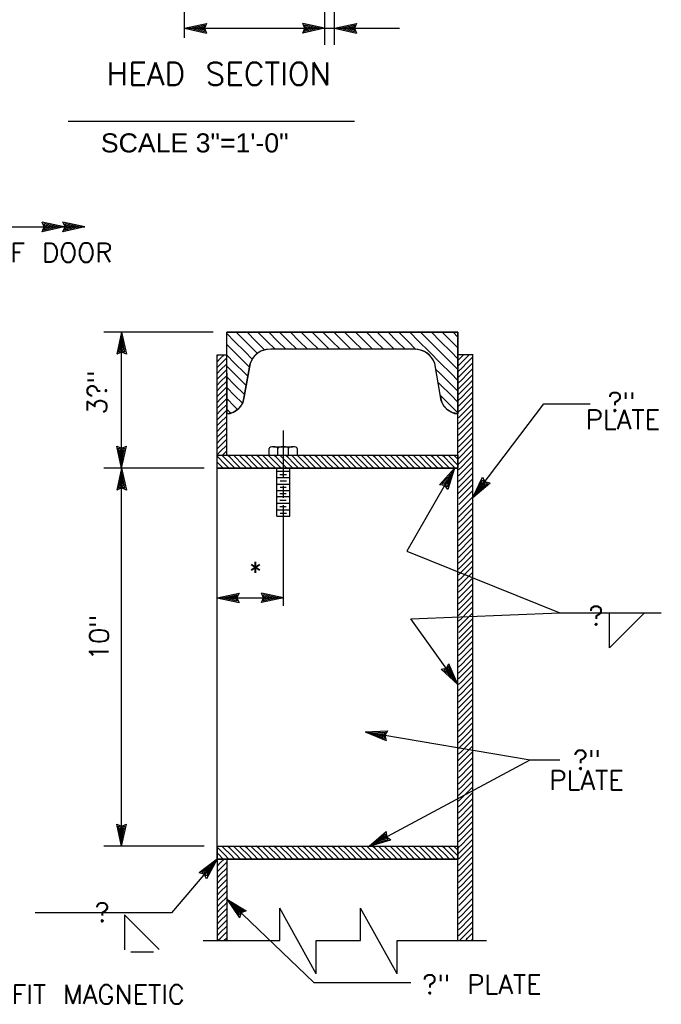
# Model space of a CAD drawing. Extents: x -27.8 to 14.2, y -21.6 to 8.4.
# Tile 22 of 30: x 6.1 to 10.3, y -11 to -4.5. Entities that reach past the tile are written whole.
import ezdxf
from ezdxf.enums import TextEntityAlignment as Align

# ---------------------------------------------------------------- set-up
doc = ezdxf.new("R2010")
doc.units = 0
doc.header["$MEASUREMENT"] = 0
doc.layers.add('01', color=7, linetype='CONTINUOUS')
doc.styles.add('ARIAL', font='Arial')
doc.styles.add('TXT_SHX', font='txt.shx')

msp = doc.modelspace()

# ---------------------------------------------------------------- linework, layer by layer
at = {"layer": '01', "color": 7, "linetype": 'CONTINUOUS'}
for p, q in [((7.1762, -4.6336), (7.1762, -1.4116)), ((8.1572, -2.8246), (8.1572, -4.6806)), ((8.0942, -4.2616), (8.0942, -4.6806)), ((7.1762, -4.5716), (7.3202, -4.5406)), ((7.1762, -4.5716), (8.0942, -4.5716)), ((7.1762, -4.5716), (7.3202, -4.6026)), ((7.2132, -4.5716), (7.3072, -4.5516)), ((7.2132, -4.5716), (7.3072, -4.5916)), ((7.2492, -4.5716), (7.2942, -4.5616)), ((7.2492, -4.5716), (7.2942, -4.5806)), ((7.2942, -4.5616), (7.2902, -4.5716)), ((7.2902, -4.5716), (7.2942, -4.5806)), ((7.3072, -4.5516), (7.2982, -4.5716)), ((7.2982, -4.5716), (7.3072, -4.5916)), ((7.3202, -4.5406), (7.3062, -4.5716)), ((7.3062, -4.5716), (7.3202, -4.6026)), ((8.0942, -4.5716), (7.9502, -4.5406)), ((7.9642, -4.5716), (7.9502, -4.5406)), ((8.0942, -4.5716), (7.9502, -4.6026)), ((7.9502, -4.6026), (7.9642, -4.5716)), ((8.0572, -4.5716), (7.9632, -4.5516)), ((7.9722, -4.5716), (7.9632, -4.5516)), ((8.0572, -4.5716), (7.9632, -4.5916)), ((7.9632, -4.5916), (7.9722, -4.5716)), ((8.0212, -4.5716), (7.9762, -4.5626)), ((7.9802, -4.5716), (7.9762, -4.5626)), ((8.0212, -4.5716), (7.9762, -4.5816)), ((7.9762, -4.5816), (7.9802, -4.5716)), ((8.0942, -4.5716), (8.1592, -4.5716)), ((8.1592, -4.5716), (8.3032, -4.5406)), ((8.1592, -4.5716), (8.5842, -4.5716)), ((8.1592, -4.5716), (8.3032, -4.6026)), ((8.1962, -4.5716), (8.2902, -4.5516)), ((8.1962, -4.5716), (8.2902, -4.5916)), ((8.2322, -4.5716), (8.2772, -4.5616)), ((8.2322, -4.5716), (8.2772, -4.5806)), ((8.2772, -4.5616), (8.2732, -4.5716)), ((8.2732, -4.5716), (8.2772, -4.5806)), ((8.2902, -4.5516), (8.2812, -4.5716)), ((8.2812, -4.5716), (8.2902, -4.5916)), ((8.3032, -4.5406), (8.2892, -4.5716)), ((8.2892, -4.5716), (8.3032, -4.6026)), ((6.4142, -5.1786), (8.2902, -5.1786)), ((6.3872, -5.8726), (6.2432, -5.8416)), ((6.2572, -5.8726), (6.2432, -5.8416)), ((6.3502, -5.8726), (6.2562, -5.8526)), ((6.2652, -5.8726), (6.2562, -5.8526)), ((6.3142, -5.8726), (6.2692, -5.8636)), ((6.2732, -5.8726), (6.2692, -5.8636)), ((6.5242, -5.8726), (6.3802, -5.8416)), ((6.3942, -5.8726), (6.3802, -5.8416)), ((6.4872, -5.8726), (6.3932, -5.8526)), ((6.4022, -5.8726), (6.3932, -5.8526)), ((6.4512, -5.8726), (6.4062, -5.8636)), ((6.4102, -5.8726), (6.4062, -5.8636)), ((5.1712, -5.8726), (6.3872, -5.8726)), ((6.3872, -5.8726), (6.2432, -5.9036)), ((6.2432, -5.9036), (6.2572, -5.8726)), ((6.3502, -5.8726), (6.2562, -5.8926)), ((6.2562, -5.8926), (6.2652, -5.8726)), ((6.3142, -5.8726), (6.2692, -5.8826)), ((6.2692, -5.8826), (6.2732, -5.8726)), ((6.5242, -5.8726), (6.3802, -5.9036)), ((6.3802, -5.9036), (6.3942, -5.8726)), ((6.3872, -5.8726), (6.5242, -5.8726)), ((6.4872, -5.8726), (6.3932, -5.8926)), ((6.3932, -5.8926), (6.4022, -5.8726)), ((6.4512, -5.8726), (6.4062, -5.8826)), ((6.4062, -5.8826), (6.4102, -5.8726)), ((7.3632, -6.5616), (6.6472, -6.5616)), ((6.7642, -6.5616), (6.7332, -6.7056)), ((6.7642, -7.4516), (6.7642, -6.5616)), ((6.7642, -6.5616), (6.7952, -6.7056)), ((8.9672, -6.5616), (7.4542, -6.5616)), ((7.4542, -7.3646), (7.4542, -6.5616)), ((7.5022, -6.6196), (7.4552, -6.5726)), ((7.5732, -6.6196), (7.5152, -6.5616)), ((7.6442, -6.6196), (7.5862, -6.5616)), ((7.7152, -6.6196), (7.6572, -6.5616)), ((7.7862, -6.6196), (7.7282, -6.5616)), ((7.8572, -6.6196), (7.7992, -6.5616)), ((7.9282, -6.6196), (7.8702, -6.5616)), ((7.9992, -6.6196), (7.9412, -6.5616)), ((8.0702, -6.6196), (8.0122, -6.5616)), ((8.1412, -6.6196), (8.0832, -6.5616)), ((8.2122, -6.6196), (8.1542, -6.5616)), ((8.2832, -6.6196), (8.2252, -6.5616)), ((8.3542, -6.6196), (8.2962, -6.5616)), ((8.4252, -6.6196), (8.3672, -6.5616)), ((8.4962, -6.6196), (8.4382, -6.5616)), ((8.5672, -6.6196), (8.5092, -6.5616)), ((8.6382, -6.6196), (8.5802, -6.5616)), ((8.7092, -6.6196), (8.6512, -6.5616)), ((8.7802, -6.6196), (8.7222, -6.5616)), ((8.8512, -6.6196), (8.7932, -6.5616)), ((8.9222, -6.6196), (8.8642, -6.5616)), ((8.9672, -6.5936), (8.9352, -6.5616)), ((8.9672, -10.5456), (8.9672, -6.5616)), ((6.7642, -6.5986), (6.7442, -6.6926)), ((6.7642, -6.6346), (6.7552, -6.6796)), ((6.7642, -6.5986), (6.7842, -6.6926)), ((6.7642, -6.6346), (6.7742, -6.6796)), ((7.5732, -6.6906), (7.5022, -6.6196)), ((7.6442, -6.6906), (7.5732, -6.6196)), ((7.7032, -6.6786), (7.6442, -6.6196)), ((7.7692, -6.6736), (7.7152, -6.6196)), ((7.8402, -6.6736), (7.7862, -6.6196)), ((7.9112, -6.6736), (7.8572, -6.6196)), ((7.9822, -6.6736), (7.9282, -6.6196)), ((8.0532, -6.6736), (7.9992, -6.6196)), ((8.1242, -6.6736), (8.0702, -6.6196)), ((8.1952, -6.6736), (8.1412, -6.6196)), ((8.2662, -6.6736), (8.2122, -6.6196)), ((8.3372, -6.6736), (8.2832, -6.6196)), ((8.4082, -6.6736), (8.3542, -6.6196)), ((8.4792, -6.6736), (8.4252, -6.6196)), ((8.5502, -6.6736), (8.4962, -6.6196)), ((8.6212, -6.6736), (8.5672, -6.6196)), ((8.6922, -6.6746), (8.6382, -6.6196)), ((8.7802, -6.6906), (8.7092, -6.6196)), ((8.8512, -6.6906), (8.7802, -6.6196)), ((8.9222, -6.6906), (8.8512, -6.6196)), ((8.9672, -6.6646), (8.9222, -6.6196)), ((6.7642, -6.6916), (6.7332, -6.7056)), ((6.7642, -6.6836), (6.7442, -6.6926)), ((6.7642, -6.6756), (6.7552, -6.6796)), ((6.7742, -6.6796), (6.7642, -6.6756)), ((6.7842, -6.6926), (6.7642, -6.6836)), ((6.7952, -6.7056), (6.7642, -6.6916)), ((7.5022, -6.6906), (7.4552, -6.6436)), ((7.5732, -6.7616), (7.5022, -6.6906)), ((7.6202, -6.7376), (7.5732, -6.6906)), ((7.6542, -6.7006), (7.6442, -6.6906)), ((8.6782, -6.6736), (7.7422, -6.6736)), ((8.8512, -6.7616), (8.7802, -6.6906)), ((8.9222, -6.7616), (8.8512, -6.6906)), ((8.9672, -6.7356), (8.9222, -6.6906)), ((7.3892, -6.7096), (7.4542, -6.7096)), ((7.3892, -9.9266), (7.3892, -6.7096)), ((7.3892, -6.7176), (7.3972, -6.7096)), ((7.3892, -6.7556), (7.4122, -6.7326)), ((7.4122, -6.7326), (7.4352, -6.7096)), ((7.4122, -6.7706), (7.4502, -6.7326)), ((7.4502, -6.7326), (7.4542, -6.7286)), ((7.4502, -6.7706), (7.4542, -6.7666)), ((7.5022, -6.7616), (7.4552, -6.7146)), ((7.5732, -6.8326), (7.5022, -6.7616)), ((7.5672, -6.9836), (7.6052, -6.7676)), ((7.6022, -6.7906), (7.5732, -6.7616)), ((8.8532, -6.9836), (8.8152, -6.7676)), ((8.9222, -6.8326), (8.8512, -6.7616)), ((8.9672, -6.8066), (8.9222, -6.7616)), ((9.0662, -6.7096), (8.9672, -6.7096)), ((8.9712, -6.7416), (8.9922, -6.7206)), ((8.9712, -6.7796), (8.9922, -6.7586)), ((8.9922, -6.7206), (9.0032, -6.7096)), ((8.9922, -6.7586), (9.0302, -6.7206)), ((8.9922, -6.7966), (9.0302, -6.7586)), ((9.0302, -6.7206), (9.0412, -6.7096)), ((9.0302, -6.7586), (9.0652, -6.7236)), ((9.0302, -6.7966), (9.0652, -6.7616)), ((9.0652, -10.5456), (9.0652, -6.7096)), ((7.3892, -6.7936), (7.4122, -6.7706)), ((7.3892, -6.8316), (7.4122, -6.8086)), ((7.4122, -6.8086), (7.4502, -6.7706)), ((7.4122, -6.8466), (7.4502, -6.8086)), ((7.4502, -6.8086), (7.4542, -6.8046)), ((7.5022, -6.8326), (7.4552, -6.7856)), ((7.5732, -6.9036), (7.5022, -6.8326)), ((7.5912, -6.8496), (7.5732, -6.8326)), ((8.8512, -6.8326), (8.8212, -6.8036)), ((8.9222, -6.9036), (8.8512, -6.8326)), ((8.9672, -6.8776), (8.9222, -6.8326)), ((8.9712, -6.8176), (8.9922, -6.7966)), ((8.9922, -6.8346), (9.0302, -6.7966)), ((9.0302, -6.8346), (9.0652, -6.7996)), ((7.3892, -6.8696), (7.4122, -6.8466)), ((7.3892, -6.9076), (7.4122, -6.8846)), ((7.4122, -6.8846), (7.4502, -6.8466)), ((7.4122, -6.9226), (7.4502, -6.8846)), ((7.4502, -6.8466), (7.4542, -6.8426)), ((7.4502, -6.8846), (7.4542, -6.8806)), ((7.5022, -6.9036), (7.4552, -6.8556)), ((8.8512, -6.9036), (8.8362, -6.8886)), ((8.9712, -6.8556), (8.9922, -6.8346)), ((8.9712, -6.8936), (8.9922, -6.8726)), ((8.9922, -6.8726), (9.0302, -6.8346)), ((8.9922, -6.9106), (9.0302, -6.8726)), ((9.0302, -6.8726), (9.0652, -6.8376)), ((9.0302, -6.9106), (9.0652, -6.8756)), ((7.3892, -6.9456), (7.4122, -6.9226)), ((7.3892, -6.9836), (7.4122, -6.9606)), ((7.4122, -6.9606), (7.4502, -6.9226)), ((7.4122, -6.9986), (7.4502, -6.9606)), ((7.4502, -6.9226), (7.4542, -6.9186)), ((7.4502, -6.9606), (7.4542, -6.9566)), ((7.5022, -6.9746), (7.4552, -6.9266)), ((7.5702, -6.9706), (7.5022, -6.9036)), ((7.5802, -6.9096), (7.5732, -6.9036)), ((8.9222, -6.9746), (8.8512, -6.9036)), ((8.9672, -6.9486), (8.9222, -6.9036)), ((8.9712, -6.9316), (8.9922, -6.9106)), ((8.9712, -6.9696), (8.9922, -6.9486)), ((8.9922, -6.9486), (9.0302, -6.9106)), ((8.9922, -6.9866), (9.0302, -6.9486)), ((9.0302, -6.9486), (9.0652, -6.9136)), ((9.0302, -6.9866), (9.0652, -6.9516)), ((7.3892, -7.0216), (7.4122, -6.9986)), ((7.4122, -7.0366), (7.4502, -6.9986)), ((7.4502, -6.9986), (7.4542, -6.9946)), ((7.5022, -7.0456), (7.4552, -6.9976)), ((7.5552, -7.0266), (7.5022, -6.9746)), ((8.9222, -7.0456), (8.8512, -6.9746)), ((8.9672, -7.0196), (8.9222, -6.9746)), ((8.9712, -7.0076), (8.9922, -6.9866)), ((8.9712, -7.0456), (8.9922, -7.0246)), ((8.9922, -7.0246), (9.0302, -6.9866)), ((8.9922, -7.0626), (9.0302, -7.0246)), ((9.0302, -7.0246), (9.0652, -6.9896)), ((9.0302, -7.0626), (9.0652, -7.0276)), ((7.3892, -7.0596), (7.4122, -7.0366)), ((7.3892, -7.0976), (7.4122, -7.0746)), ((7.4122, -7.0746), (7.4502, -7.0366)), ((7.4122, -7.1126), (7.4502, -7.0746)), ((7.4502, -7.0366), (7.4542, -7.0326)), ((7.4502, -7.0746), (7.4542, -7.0706)), ((7.4772, -7.0906), (7.4552, -7.0686)), ((7.5242, -7.0676), (7.5022, -7.0456)), ((8.9672, -7.0906), (8.9222, -7.0456)), ((8.9712, -7.0836), (8.9922, -7.0626)), ((8.9922, -7.1006), (9.0302, -7.0626)), ((9.0302, -7.1006), (9.0652, -7.0656)), ((9.0652, -7.6436), (9.5302, -7.0316)), ((9.5302, -7.0316), (9.8332, -7.0316)), ((7.3892, -7.1356), (7.4122, -7.1126)), ((7.3892, -7.1736), (7.4122, -7.1506)), ((7.4122, -7.1506), (7.4502, -7.1126)), ((7.4122, -7.1886), (7.4502, -7.1506)), ((8.9712, -7.1216), (8.9922, -7.1006)), ((8.9712, -7.1596), (8.9922, -7.1386)), ((8.9922, -7.1386), (9.0302, -7.1006)), ((8.9922, -7.1766), (9.0302, -7.1386)), ((9.0302, -7.1386), (9.0652, -7.1036)), ((9.0302, -7.1766), (9.0652, -7.1416)), ((7.3892, -7.2116), (7.4122, -7.1886)), ((7.4122, -7.2266), (7.4502, -7.1886)), ((7.8242, -7.5116), (7.8242, -7.2056)), ((8.9712, -7.1976), (8.9922, -7.1766)), ((8.9712, -7.2356), (8.9922, -7.2146)), ((8.9922, -7.2146), (9.0302, -7.1766)), ((8.9922, -7.2526), (9.0302, -7.2146)), ((9.0302, -7.2146), (9.0652, -7.1796)), ((9.0302, -7.2526), (9.0652, -7.2176)), ((7.3892, -7.2496), (7.4122, -7.2266)), ((7.3892, -7.2876), (7.4122, -7.2646)), ((7.4122, -7.2646), (7.4502, -7.2266)), ((7.4122, -7.3026), (7.4502, -7.2646)), ((7.4502, -7.2646), (7.4542, -7.2606)), ((8.9712, -7.2736), (8.9922, -7.2526)), ((8.9922, -7.2906), (9.0302, -7.2526)), ((9.0302, -7.2906), (9.0652, -7.2556)), ((6.7642, -7.4516), (6.7332, -7.3076)), ((6.7332, -7.3076), (6.7642, -7.3216)), ((6.7642, -7.4146), (6.7442, -7.3206)), ((6.7442, -7.3206), (6.7642, -7.3296)), ((6.7642, -7.3786), (6.7542, -7.3336)), ((6.7542, -7.3336), (6.7642, -7.3376)), ((6.7642, -7.4516), (6.7952, -7.3076)), ((6.7642, -7.3216), (6.7952, -7.3076)), ((6.7642, -7.4146), (6.7842, -7.3206)), ((6.7642, -7.3296), (6.7842, -7.3206)), ((6.7642, -7.3786), (6.7732, -7.3336)), ((6.7642, -7.3376), (6.7732, -7.3336)), ((7.3892, -7.3256), (7.4122, -7.3026)), ((7.3892, -7.3636), (7.4122, -7.3406)), ((7.4122, -7.3406), (7.4502, -7.3026)), ((7.4242, -7.3666), (7.4502, -7.3406)), ((7.4502, -7.3026), (7.4542, -7.2986)), ((7.4502, -7.3406), (7.4542, -7.3366)), ((7.7312, -7.3666), (7.7312, -7.3226)), ((7.7592, -7.3116), (7.8862, -7.3116)), ((7.7882, -7.3666), (7.7882, -7.3226)), ((7.8582, -7.3666), (7.8582, -7.3226)), ((7.9152, -7.3666), (7.9152, -7.3226)), ((8.9712, -7.3116), (8.9922, -7.2906)), ((8.9712, -7.3496), (8.9922, -7.3286)), ((8.9922, -7.3286), (9.0302, -7.2906)), ((8.9922, -7.3666), (9.0302, -7.3286)), ((9.0302, -7.3286), (9.0652, -7.2936)), ((9.0302, -7.3666), (9.0652, -7.3316)), ((7.3892, -7.3666), (8.9672, -7.3666)), ((7.3982, -7.3826), (7.3892, -7.3736)), ((7.3982, -7.4206), (7.3892, -7.4116)), ((7.4362, -7.4206), (7.3982, -7.3826)), ((7.4362, -7.3826), (7.4202, -7.3666)), ((7.4742, -7.4206), (7.4362, -7.3826)), ((7.4742, -7.3826), (7.4582, -7.3666)), ((7.5122, -7.4206), (7.4742, -7.3826)), ((7.5122, -7.3826), (7.4962, -7.3666)), ((7.5502, -7.4206), (7.5122, -7.3826)), ((7.5502, -7.3826), (7.5342, -7.3666)), ((7.5882, -7.4206), (7.5502, -7.3826)), ((7.5882, -7.3826), (7.5722, -7.3666)), ((7.6262, -7.4206), (7.5882, -7.3826)), ((7.6262, -7.3826), (7.6102, -7.3666)), ((7.6642, -7.4206), (7.6262, -7.3826)), ((7.6642, -7.3826), (7.6482, -7.3666)), ((7.7022, -7.4206), (7.6642, -7.3826)), ((7.7022, -7.3826), (7.6862, -7.3666)), ((7.7402, -7.4206), (7.7022, -7.3826)), ((7.7402, -7.3826), (7.7242, -7.3666)), ((7.7782, -7.4206), (7.7402, -7.3826)), ((7.7782, -7.3826), (7.7622, -7.3666)), ((7.8162, -7.4206), (7.7782, -7.3826)), ((7.8162, -7.3826), (7.8002, -7.3666)), ((7.8542, -7.4206), (7.8162, -7.3826)), ((7.8542, -7.3826), (7.8382, -7.3666)), ((7.8922, -7.4206), (7.8542, -7.3826)), ((7.8922, -7.3826), (7.8762, -7.3666)), ((7.9302, -7.4206), (7.8922, -7.3826)), ((7.9302, -7.3826), (7.9142, -7.3666)), ((7.9682, -7.4206), (7.9302, -7.3826)), ((7.9682, -7.3826), (7.9522, -7.3666)), ((8.0062, -7.4206), (7.9682, -7.3826)), ((8.0062, -7.3826), (7.9902, -7.3666)), ((8.0442, -7.4206), (8.0062, -7.3826)), ((8.0442, -7.3826), (8.0282, -7.3666)), ((8.0822, -7.4206), (8.0442, -7.3826)), ((8.0822, -7.3826), (8.0662, -7.3666)), ((8.1202, -7.4206), (8.0822, -7.3826)), ((8.1202, -7.3826), (8.1042, -7.3666)), ((8.1582, -7.4206), (8.1202, -7.3826)), ((8.1582, -7.3826), (8.1422, -7.3666)), ((8.1962, -7.4206), (8.1582, -7.3826)), ((8.1962, -7.3826), (8.1802, -7.3666)), ((8.2342, -7.4206), (8.1962, -7.3826)), ((8.2342, -7.3826), (8.2182, -7.3666)), ((8.2722, -7.4206), (8.2342, -7.3826)), ((8.2722, -7.3826), (8.2562, -7.3666)), ((8.3102, -7.4206), (8.2722, -7.3826)), ((8.3102, -7.3826), (8.2942, -7.3666)), ((8.3482, -7.4206), (8.3102, -7.3826)), ((8.3482, -7.3826), (8.3322, -7.3666)), ((8.3862, -7.4206), (8.3482, -7.3826)), ((8.3862, -7.3826), (8.3702, -7.3666)), ((8.4242, -7.4206), (8.3862, -7.3826)), ((8.4242, -7.3826), (8.4082, -7.3666)), ((8.4622, -7.4206), (8.4242, -7.3826)), ((8.4622, -7.3826), (8.4462, -7.3666)), ((8.5002, -7.4206), (8.4622, -7.3826)), ((8.5002, -7.3826), (8.4842, -7.3666)), ((8.5382, -7.4206), (8.5002, -7.3826)), ((8.5382, -7.3826), (8.5222, -7.3666)), ((8.5762, -7.4206), (8.5382, -7.3826)), ((8.5762, -7.3826), (8.5602, -7.3666)), ((8.6142, -7.4206), (8.5762, -7.3826)), ((8.6142, -7.3826), (8.5982, -7.3666)), ((8.6522, -7.4206), (8.6142, -7.3826)), ((8.6522, -7.3826), (8.6362, -7.3666)), ((8.6902, -7.4206), (8.6522, -7.3826)), ((8.6902, -7.3826), (8.6742, -7.3666)), ((8.7282, -7.4206), (8.6902, -7.3826)), ((8.7282, -7.3826), (8.7122, -7.3666)), ((8.7662, -7.4206), (8.7282, -7.3826)), ((8.7662, -7.3826), (8.7502, -7.3666)), ((8.8042, -7.4206), (8.7662, -7.3826)), ((8.8042, -7.3826), (8.7882, -7.3666)), ((8.8422, -7.4206), (8.8042, -7.3826)), ((8.8422, -7.3826), (8.8262, -7.3666)), ((8.8802, -7.4206), (8.8422, -7.3826)), ((8.8802, -7.3826), (8.8642, -7.3666)), ((8.9182, -7.4206), (8.8802, -7.3826)), ((8.9182, -7.3826), (8.9022, -7.3666)), ((8.9562, -7.4206), (8.9182, -7.3826)), ((8.9562, -7.3826), (8.9402, -7.3666)), ((8.9672, -7.3936), (8.9562, -7.3826)), ((8.9712, -7.3876), (8.9922, -7.3666)), ((8.9712, -7.4256), (8.9922, -7.4046)), ((8.9922, -7.4046), (9.0302, -7.3666)), ((8.9922, -7.4426), (9.0302, -7.4046)), ((9.0302, -7.4046), (9.0652, -7.3696)), ((9.0302, -7.4426), (9.0652, -7.4076)), ((7.3052, -7.4516), (6.6472, -7.4516)), ((6.7642, -7.4516), (6.7332, -7.5956)), ((6.7642, -9.9266), (6.7642, -7.4516)), ((6.7642, -7.4516), (6.7952, -7.5956)), ((7.3912, -7.4516), (7.3892, -7.4496)), ((7.3892, -7.4516), (8.9672, -7.4516)), ((7.4292, -7.4516), (7.3982, -7.4206)), ((7.4672, -7.4516), (7.4362, -7.4206)), ((7.5052, -7.4516), (7.4742, -7.4206)), ((7.5432, -7.4516), (7.5122, -7.4206)), ((7.5812, -7.4516), (7.5502, -7.4206)), ((7.6192, -7.4516), (7.5882, -7.4206)), ((7.6572, -7.4516), (7.6262, -7.4206)), ((7.6952, -7.4516), (7.6642, -7.4206)), ((7.7332, -7.4516), (7.7022, -7.4206)), ((7.7712, -7.4516), (7.7402, -7.4206)), ((7.8092, -7.4516), (7.7782, -7.4206)), ((7.7802, -7.7656), (7.7802, -7.4516)), ((7.7802, -7.4726), (7.8652, -7.4726)), ((7.8472, -7.4516), (7.8162, -7.4206)), ((7.8852, -7.4516), (7.8542, -7.4206)), ((7.8652, -7.7656), (7.8652, -7.4516)), ((7.9232, -7.4516), (7.8922, -7.4206)), ((7.9612, -7.4516), (7.9302, -7.4206)), ((7.9992, -7.4516), (7.9682, -7.4206)), ((8.0372, -7.4516), (8.0062, -7.4206)), ((8.0752, -7.4516), (8.0442, -7.4206)), ((8.1132, -7.4516), (8.0822, -7.4206)), ((8.1512, -7.4516), (8.1202, -7.4206)), ((8.1892, -7.4516), (8.1582, -7.4206)), ((8.2272, -7.4516), (8.1962, -7.4206)), ((8.2652, -7.4516), (8.2342, -7.4206)), ((8.3032, -7.4516), (8.2722, -7.4206)), ((8.3412, -7.4516), (8.3102, -7.4206)), ((8.3792, -7.4516), (8.3482, -7.4206)), ((8.4172, -7.4516), (8.3862, -7.4206)), ((8.4552, -7.4516), (8.4242, -7.4206)), ((8.4932, -7.4516), (8.4622, -7.4206)), ((8.5312, -7.4516), (8.5002, -7.4206)), ((8.5692, -7.4516), (8.5382, -7.4206)), ((8.6072, -7.4516), (8.5762, -7.4206)), ((8.6452, -7.4516), (8.6142, -7.4206)), ((8.9452, -7.4516), (8.6322, -7.9956)), ((8.6832, -7.4516), (8.6522, -7.4206)), ((8.7212, -7.4516), (8.6902, -7.4206)), ((8.7592, -7.4516), (8.7282, -7.4206)), ((8.7972, -7.4516), (8.7662, -7.4206)), ((8.8352, -7.4516), (8.8042, -7.4206)), ((8.8732, -7.4516), (8.8422, -7.4206)), ((8.9452, -7.4516), (8.8462, -7.5606)), ((8.9112, -7.4516), (8.8802, -7.4206)), ((8.9452, -7.4516), (8.9002, -7.5916)), ((8.9492, -7.4516), (8.9182, -7.4206)), ((8.9672, -7.4316), (8.9562, -7.4206)), ((8.9712, -7.4636), (8.9922, -7.4426)), ((8.9922, -7.4806), (9.0302, -7.4426)), ((9.0302, -7.4806), (9.0652, -7.4456)), ((6.7642, -7.4886), (6.7442, -7.5826)), ((6.7642, -7.5246), (6.7552, -7.5696)), ((6.7642, -7.4886), (6.7842, -7.5826)), ((6.7642, -7.5246), (6.7742, -7.5696)), ((7.7802, -7.5136), (7.8652, -7.5136)), ((7.8012, -7.4936), (7.8432, -7.4936)), ((7.8022, -7.5356), (7.8432, -7.5356)), ((8.9272, -7.4836), (8.8622, -7.5556)), ((8.9092, -7.5146), (8.8782, -7.5496)), ((8.9092, -7.5146), (8.8952, -7.5586)), ((8.9272, -7.4836), (8.8972, -7.5756)), ((8.9712, -7.5016), (8.9922, -7.4806)), ((8.9712, -7.5396), (8.9922, -7.5186)), ((8.9922, -7.5186), (9.0302, -7.4806)), ((8.9922, -7.5566), (9.0302, -7.5186)), ((9.0302, -7.5186), (9.0652, -7.4836)), ((9.0302, -7.5566), (9.0652, -7.5216)), ((9.0652, -7.6436), (9.1272, -7.5106)), ((9.0872, -7.6146), (9.1282, -7.5276)), ((9.1092, -7.5856), (9.1282, -7.5436)), ((9.1272, -7.5106), (9.1442, -7.5396)), ((9.1282, -7.5276), (9.1392, -7.5466)), ((9.1282, -7.5436), (9.1342, -7.5526)), ((9.1442, -7.5396), (9.1772, -7.5476)), ((6.7642, -7.5816), (6.7332, -7.5956)), ((6.7642, -7.5736), (6.7442, -7.5826)), ((6.7642, -7.5656), (6.7552, -7.5696)), ((6.7742, -7.5696), (6.7642, -7.5656)), ((6.7842, -7.5826), (6.7642, -7.5736)), ((6.7952, -7.5956), (6.7642, -7.5816)), ((7.7802, -7.5566), (7.8652, -7.5566)), ((7.7802, -7.5976), (7.8652, -7.5976)), ((7.8022, -7.5766), (7.8422, -7.5766)), ((7.8242, -7.6466), (7.8242, -7.5686)), ((8.8802, -7.5646), (8.8462, -7.5606)), ((8.8842, -7.5576), (8.8622, -7.5556)), ((8.8882, -7.5506), (8.8782, -7.5496)), ((8.9002, -7.5916), (8.8802, -7.5646)), ((8.8972, -7.5756), (8.8842, -7.5576)), ((8.8952, -7.5586), (8.8882, -7.5506)), ((8.9932, -7.5936), (8.9682, -7.6186)), ((8.9712, -7.5776), (8.9922, -7.5566)), ((8.9722, -7.6906), (9.0652, -7.5976)), ((8.9732, -7.6516), (9.0302, -7.5946)), ((8.9922, -7.5946), (9.0302, -7.5566)), ((9.0302, -7.5946), (9.0652, -7.5596)), ((9.0652, -7.6436), (9.1772, -7.5476)), ((9.0872, -7.6146), (9.1602, -7.5516)), ((9.1092, -7.5856), (9.1442, -7.5546)), ((9.1342, -7.5526), (9.1442, -7.5546)), ((9.1392, -7.5466), (9.1602, -7.5516)), ((7.7802, -7.6376), (7.8652, -7.6376)), ((7.8012, -7.6186), (7.8412, -7.6186)), ((7.8012, -7.6606), (7.8422, -7.6606)), ((9.0302, -7.6736), (9.0652, -7.6386)), ((7.7802, -7.6816), (7.8652, -7.6816)), ((7.7802, -7.7246), (7.8652, -7.7246)), ((7.8012, -7.7036), (7.8422, -7.7036)), ((7.8242, -8.3526), (7.8242, -7.6946)), ((8.9712, -7.7326), (8.9922, -7.7116)), ((8.9922, -7.7116), (9.0302, -7.6736)), ((8.9922, -7.7496), (9.0302, -7.7116)), ((9.0302, -7.7116), (9.0652, -7.6766)), ((9.0302, -7.7496), (9.0652, -7.7146)), ((7.7802, -7.7656), (7.8652, -7.7656)), ((7.8022, -7.7456), (7.8432, -7.7456)), ((8.9712, -7.7706), (8.9922, -7.7496)), ((8.9712, -7.8086), (8.9922, -7.7876)), ((8.9922, -7.7876), (9.0302, -7.7496)), ((8.9922, -7.8256), (9.0302, -7.7876)), ((9.0302, -7.7876), (9.0652, -7.7526)), ((9.0302, -7.8256), (9.0652, -7.7906)), ((8.9712, -7.8466), (8.9922, -7.8256)), ((8.9712, -7.8846), (8.9922, -7.8636)), ((8.9922, -7.8636), (9.0302, -7.8256)), ((8.9922, -7.9016), (9.0302, -7.8636)), ((9.0302, -7.8636), (9.0652, -7.8286)), ((8.9712, -7.9226), (8.9922, -7.9016)), ((8.9922, -7.9396), (9.0302, -7.9016)), ((9.0302, -7.9016), (9.0652, -7.8666)), ((9.0302, -7.9396), (9.0652, -7.9046)), ((8.9712, -7.9606), (8.9922, -7.9396)), ((8.9712, -7.9986), (8.9922, -7.9776)), ((8.9922, -7.9776), (9.0302, -7.9396)), ((8.9922, -8.0156), (9.0302, -7.9776)), ((9.0302, -7.9776), (9.0652, -7.9426)), ((9.0302, -8.0156), (9.0652, -7.9806)), ((8.6322, -7.9956), (9.6352, -8.3986)), ((8.9712, -8.0366), (8.9922, -8.0156)), ((8.9712, -8.0746), (8.9922, -8.0536)), ((8.9922, -8.0536), (9.0302, -8.0156)), ((8.9922, -8.0916), (9.0302, -8.0536)), ((9.0302, -8.0536), (9.0652, -8.0186)), ((9.0302, -8.0916), (9.0652, -8.0566)), ((8.9712, -8.1126), (8.9922, -8.0916)), ((8.9922, -8.1296), (9.0302, -8.0916)), ((9.0302, -8.1296), (9.0652, -8.0946)), ((8.9712, -8.1506), (8.9922, -8.1296)), ((8.9712, -8.1886), (8.9922, -8.1676)), ((8.9922, -8.1676), (9.0302, -8.1296)), ((8.9922, -8.2056), (9.0302, -8.1676)), ((9.0302, -8.1676), (9.0652, -8.1326)), ((9.0302, -8.2056), (9.0652, -8.1706)), ((8.9712, -8.2266), (8.9922, -8.2056)), ((8.9712, -8.2646), (8.9922, -8.2436)), ((8.9922, -8.2436), (9.0302, -8.2056)), ((8.9922, -8.2816), (9.0302, -8.2436)), ((9.0302, -8.2436), (9.0652, -8.2086)), ((9.0302, -8.2816), (9.0652, -8.2466)), ((7.3892, -8.3006), (7.5332, -8.2696)), ((7.3892, -8.3006), (7.8242, -8.3006)), ((7.3892, -8.3006), (7.5332, -8.3316)), ((7.4262, -8.3006), (7.5202, -8.2806)), ((7.4262, -8.3006), (7.5202, -8.3206)), ((7.4622, -8.3006), (7.5072, -8.2906)), ((7.4622, -8.3006), (7.5072, -8.3096)), ((7.5072, -8.2906), (7.5032, -8.3006)), ((7.5032, -8.3006), (7.5072, -8.3096)), ((7.5202, -8.2806), (7.5112, -8.3006)), ((7.5112, -8.3006), (7.5202, -8.3206)), ((7.5332, -8.2696), (7.5192, -8.3006)), ((7.5192, -8.3006), (7.5332, -8.3316)), ((7.8242, -8.3006), (7.6802, -8.2696)), ((7.6942, -8.3006), (7.6802, -8.2696)), ((7.8242, -8.3006), (7.6802, -8.3316)), ((7.6802, -8.3316), (7.6942, -8.3006)), ((7.7872, -8.3006), (7.6932, -8.2806)), ((7.7022, -8.3006), (7.6932, -8.2806)), ((7.7872, -8.3006), (7.6932, -8.3206)), ((7.6932, -8.3206), (7.7022, -8.3006)), ((7.7512, -8.3006), (7.7062, -8.2916)), ((7.7102, -8.3006), (7.7062, -8.2916)), ((7.7512, -8.3006), (7.7062, -8.3106)), ((7.7062, -8.3106), (7.7102, -8.3006)), ((8.9712, -8.3026), (8.9922, -8.2816)), ((8.9922, -8.3196), (9.0302, -8.2816)), ((9.0302, -8.3196), (9.0652, -8.2846)), ((8.9712, -8.3406), (8.9922, -8.3196)), ((8.9712, -8.3786), (8.9922, -8.3576)), ((8.9922, -8.3576), (9.0302, -8.3196)), ((8.9922, -8.3956), (9.0302, -8.3576)), ((9.0302, -8.3576), (9.0652, -8.3226)), ((9.0302, -8.3956), (9.0652, -8.3606)), ((8.6582, -8.4376), (9.6352, -8.3986)), ((8.9672, -8.8676), (8.6582, -8.4376)), ((8.9712, -8.4166), (8.9922, -8.3956)), ((8.9712, -8.4546), (8.9922, -8.4336)), ((8.9922, -8.4336), (9.0302, -8.3956)), ((8.9922, -8.4716), (9.0302, -8.4336)), ((9.0302, -8.4336), (9.0652, -8.3986)), ((9.0302, -8.4716), (9.0652, -8.4366)), ((9.6352, -8.3986), (10.2992, -8.3986)), ((9.9602, -8.6276), (9.9602, -8.3986)), ((9.9602, -8.6276), (10.1872, -8.4006)), ((8.9932, -8.4706), (8.9682, -8.4956)), ((8.9722, -8.5676), (9.0652, -8.4746)), ((8.9732, -8.5286), (9.0302, -8.4716)), ((9.0302, -8.5446), (9.0652, -8.5096)), ((8.9922, -8.5826), (9.0302, -8.5446)), ((9.0302, -8.5826), (9.0652, -8.5476)), ((8.9712, -8.6036), (8.9922, -8.5826)), ((8.9712, -8.6416), (8.9922, -8.6206)), ((8.9922, -8.6206), (9.0302, -8.5826)), ((8.9922, -8.6586), (9.0302, -8.6206)), ((9.0302, -8.6206), (9.0652, -8.5856)), ((9.0302, -8.6586), (9.0652, -8.6236)), ((8.9712, -8.6796), (8.9922, -8.6586)), ((8.9712, -8.7176), (8.9922, -8.6966)), ((8.9922, -8.6966), (9.0302, -8.6586)), ((8.9922, -8.7346), (9.0302, -8.6966)), ((9.0302, -8.6966), (9.0652, -8.6616)), ((9.0302, -8.7346), (9.0652, -8.6996)), ((8.8582, -8.7686), (8.8912, -8.7616)), ((8.9672, -8.8676), (8.8582, -8.7686)), ((8.8742, -8.7726), (8.8962, -8.7686)), ((8.8912, -8.7616), (8.9082, -8.7326)), ((8.8962, -8.7686), (8.9072, -8.7496)), ((8.9002, -8.7746), (8.9052, -8.7666)), ((8.9242, -8.8086), (8.9052, -8.7666)), ((8.9452, -8.8376), (8.9072, -8.7496)), ((8.9672, -8.8676), (8.9082, -8.7326)), ((8.9712, -8.7556), (8.9922, -8.7346)), ((8.9922, -8.7726), (9.0302, -8.7346)), ((9.0302, -8.7726), (9.0652, -8.7376)), ((8.9452, -8.8376), (8.8742, -8.7726)), ((8.8902, -8.7776), (8.9002, -8.7746)), ((8.9242, -8.8086), (8.8902, -8.7776)), ((8.9712, -8.7936), (8.9922, -8.7726)), ((8.9712, -8.8316), (8.9922, -8.8106)), ((8.9922, -8.8106), (9.0302, -8.7726)), ((8.9922, -8.8486), (9.0302, -8.8106)), ((9.0302, -8.8106), (9.0652, -8.7756)), ((9.0302, -8.8486), (9.0652, -8.8136)), ((8.9712, -8.8696), (8.9922, -8.8486)), ((8.9712, -8.9076), (8.9922, -8.8866)), ((8.9922, -8.8866), (9.0302, -8.8486)), ((8.9922, -8.9246), (9.0302, -8.8866)), ((9.0302, -8.8866), (9.0652, -8.8516)), ((9.0302, -8.9246), (9.0652, -8.8896)), ((8.9712, -8.9456), (8.9922, -8.9246)), ((8.9922, -8.9626), (9.0302, -8.9246)), ((9.0302, -8.9626), (9.0652, -8.9276)), ((8.9712, -8.9836), (8.9922, -8.9626)), ((8.9712, -9.0216), (8.9922, -9.0006)), ((8.9922, -9.0006), (9.0302, -8.9626)), ((8.9922, -9.0386), (9.0302, -9.0006)), ((9.0302, -9.0006), (9.0652, -8.9656)), ((9.0302, -9.0386), (9.0652, -9.0036)), ((8.9712, -9.0596), (8.9922, -9.0386)), ((8.9712, -9.0976), (8.9922, -9.0766)), ((8.9922, -9.0766), (9.0302, -9.0386)), ((8.9922, -9.1146), (9.0302, -9.0766)), ((9.0302, -9.0766), (9.0652, -9.0416)), ((9.0302, -9.1146), (9.0652, -9.0796)), ((8.9712, -9.1356), (8.9922, -9.1146)), ((8.9712, -9.1736), (8.9922, -9.1526)), ((8.9922, -9.1526), (9.0302, -9.1146)), ((8.9922, -9.1906), (9.0302, -9.1526)), ((9.0302, -9.1526), (9.0652, -9.1176)), ((9.0302, -9.1906), (9.0652, -9.1556)), ((8.3592, -9.1796), (8.5062, -9.1726)), ((8.3592, -9.1796), (9.4392, -9.3626)), ((8.3592, -9.1796), (8.4962, -9.2346)), ((8.3952, -9.1856), (8.4922, -9.1816)), ((8.3952, -9.1856), (8.4852, -9.2216)), ((8.4312, -9.1916), (8.4772, -9.1896)), ((8.4312, -9.1916), (8.4742, -9.2086)), ((8.4772, -9.1896), (8.4712, -9.1986)), ((8.4712, -9.1986), (8.4742, -9.2086)), ((8.4922, -9.1816), (8.4792, -9.1996)), ((8.4792, -9.1996), (8.4852, -9.2216)), ((8.5062, -9.1726), (8.4872, -9.2016)), ((8.4872, -9.2016), (8.4962, -9.2346)), ((8.9712, -9.2116), (8.9922, -9.1906)), ((8.9922, -9.2286), (9.0302, -9.1906)), ((9.0302, -9.2286), (9.0652, -9.1936)), ((8.9712, -9.2496), (8.9922, -9.2286)), ((8.9712, -9.2876), (8.9922, -9.2666)), ((8.9922, -9.2666), (9.0302, -9.2286)), ((8.9922, -9.3046), (9.0302, -9.2666)), ((9.0302, -9.2666), (9.0652, -9.2316)), ((9.0302, -9.3046), (9.0652, -9.2696)), ((8.9932, -9.3416), (8.9682, -9.3666)), ((8.9712, -9.3256), (8.9922, -9.3046)), ((8.9722, -9.4386), (9.0652, -9.3456)), ((8.9732, -9.3996), (9.0302, -9.3426)), ((8.9922, -9.3426), (9.0302, -9.3046)), ((9.0302, -9.3426), (9.0652, -9.3076)), ((8.3852, -9.9266), (9.4392, -9.3626)), ((9.0302, -9.4216), (9.0652, -9.3866)), ((9.4392, -9.3626), (9.6352, -9.3626)), ((8.9712, -9.4806), (8.9922, -9.4596)), ((8.9922, -9.4596), (9.0302, -9.4216)), ((8.9922, -9.4976), (9.0302, -9.4596)), ((9.0302, -9.4596), (9.0652, -9.4246)), ((9.0302, -9.4976), (9.0652, -9.4626)), ((8.9712, -9.5186), (8.9922, -9.4976)), ((8.9712, -9.5566), (8.9922, -9.5356)), ((8.9922, -9.5356), (9.0302, -9.4976)), ((8.9922, -9.5736), (9.0302, -9.5356)), ((9.0302, -9.5356), (9.0652, -9.5006)), ((9.0302, -9.5736), (9.0652, -9.5386)), ((8.9712, -9.5946), (8.9922, -9.5736)), ((8.9922, -9.6116), (9.0302, -9.5736)), ((9.0302, -9.6116), (9.0652, -9.5766)), ((8.9712, -9.6326), (8.9922, -9.6116)), ((8.9712, -9.6706), (8.9922, -9.6496)), ((8.9922, -9.6496), (9.0302, -9.6116)), ((8.9922, -9.6876), (9.0302, -9.6496)), ((9.0302, -9.6496), (9.0652, -9.6146)), ((9.0302, -9.6876), (9.0652, -9.6526)), ((8.9712, -9.7086), (8.9922, -9.6876)), ((8.9712, -9.7466), (8.9922, -9.7256)), ((8.9922, -9.7256), (9.0302, -9.6876)), ((8.9922, -9.7636), (9.0302, -9.7256)), ((9.0302, -9.7256), (9.0652, -9.6906)), ((9.0302, -9.7636), (9.0652, -9.7286)), ((6.7642, -9.9266), (6.7332, -9.7826)), ((6.7332, -9.7826), (6.7642, -9.7966)), ((6.7642, -9.8896), (6.7442, -9.7956)), ((6.7442, -9.7956), (6.7642, -9.8046)), ((6.7642, -9.9266), (6.7952, -9.7826)), ((6.7642, -9.7966), (6.7952, -9.7826)), ((6.7642, -9.8896), (6.7842, -9.7956)), ((6.7642, -9.8046), (6.7842, -9.7956)), ((8.9712, -9.7846), (8.9922, -9.7636)), ((8.9922, -9.8016), (9.0302, -9.7636)), ((9.0302, -9.8016), (9.0652, -9.7666)), ((6.7642, -9.8536), (6.7542, -9.8086)), ((6.7542, -9.8086), (6.7642, -9.8126)), ((6.7642, -9.8536), (6.7732, -9.8086)), ((6.7642, -9.8126), (6.7732, -9.8086)), ((8.3852, -9.9266), (8.4972, -9.8316)), ((8.4182, -9.9096), (8.4912, -9.8476)), ((8.4492, -9.8926), (8.4842, -9.8626)), ((8.4842, -9.8626), (8.4862, -9.8726)), ((8.4912, -9.8476), (8.4932, -9.8686)), ((8.4972, -9.8316), (8.5002, -9.8656)), ((8.9712, -9.8226), (8.9922, -9.8016)), ((8.9712, -9.8606), (8.9922, -9.8396)), ((8.9922, -9.8396), (9.0302, -9.8016)), ((8.9922, -9.8776), (9.0302, -9.8396)), ((9.0302, -9.8396), (9.0652, -9.8046)), ((9.0302, -9.8776), (9.0652, -9.8426)), ((7.3052, -9.9266), (6.6472, -9.9266)), ((7.3892, -9.9266), (8.9672, -9.9266)), ((7.3892, -9.9266), (7.3892, -10.5456)), ((7.4362, -9.9426), (7.4202, -9.9266)), ((7.4742, -9.9426), (7.4582, -9.9266)), ((7.5122, -9.9426), (7.4962, -9.9266)), ((7.5502, -9.9426), (7.5342, -9.9266)), ((7.5882, -9.9426), (7.5722, -9.9266)), ((7.6262, -9.9426), (7.6102, -9.9266)), ((7.6642, -9.9426), (7.6482, -9.9266)), ((7.7022, -9.9426), (7.6862, -9.9266)), ((7.7402, -9.9426), (7.7242, -9.9266)), ((7.7782, -9.9426), (7.7622, -9.9266)), ((7.8162, -9.9426), (7.8002, -9.9266)), ((7.8542, -9.9426), (7.8382, -9.9266)), ((7.8922, -9.9426), (7.8762, -9.9266)), ((7.9302, -9.9426), (7.9142, -9.9266)), ((7.9682, -9.9426), (7.9522, -9.9266)), ((8.0062, -9.9426), (7.9902, -9.9266)), ((8.0442, -9.9426), (8.0282, -9.9266)), ((8.0822, -9.9426), (8.0662, -9.9266)), ((8.1202, -9.9426), (8.1042, -9.9266)), ((8.1582, -9.9426), (8.1422, -9.9266)), ((8.1962, -9.9426), (8.1802, -9.9266)), ((8.2342, -9.9426), (8.2182, -9.9266)), ((8.2722, -9.9426), (8.2562, -9.9266)), ((8.3102, -9.9426), (8.2942, -9.9266)), ((8.3482, -9.9426), (8.3322, -9.9266)), ((8.3862, -9.9426), (8.3702, -9.9266)), ((8.3852, -9.9266), (8.5272, -9.8856)), ((8.4242, -9.9426), (8.4082, -9.9266)), ((8.4182, -9.9096), (8.5102, -9.8826)), ((8.4622, -9.9426), (8.4462, -9.9266)), ((8.4492, -9.8926), (8.4932, -9.8786)), ((8.5002, -9.9426), (8.4842, -9.9266)), ((8.4862, -9.8726), (8.4932, -9.8786)), ((8.4932, -9.8686), (8.5102, -9.8826)), ((8.5002, -9.8656), (8.5272, -9.8856)), ((8.5382, -9.9426), (8.5222, -9.9266)), ((8.5762, -9.9426), (8.5602, -9.9266)), ((8.6142, -9.9426), (8.5982, -9.9266)), ((8.6522, -9.9426), (8.6362, -9.9266)), ((8.6902, -9.9426), (8.6742, -9.9266)), ((8.7282, -9.9426), (8.7122, -9.9266)), ((8.7662, -9.9426), (8.7502, -9.9266)), ((8.8042, -9.9426), (8.7882, -9.9266)), ((8.8422, -9.9426), (8.8262, -9.9266)), ((8.8802, -9.9426), (8.8642, -9.9266)), ((8.9182, -9.9426), (8.9022, -9.9266)), ((8.9562, -9.9426), (8.9402, -9.9266)), ((8.9712, -9.8986), (8.9922, -9.8776)), ((8.9712, -9.9366), (8.9922, -9.9156)), ((8.9922, -9.9156), (9.0302, -9.8776)), ((8.9922, -9.9536), (9.0302, -9.9156)), ((9.0302, -9.9156), (9.0652, -9.8806)), ((9.0302, -9.9536), (9.0652, -9.9186)), ((7.3982, -9.9426), (7.3892, -9.9336)), ((7.3982, -9.9806), (7.3892, -9.9716)), ((7.4362, -9.9806), (7.3982, -9.9426)), ((7.4292, -10.0116), (7.3982, -9.9806)), ((7.4742, -9.9806), (7.4362, -9.9426)), ((7.4672, -10.0116), (7.4362, -9.9806)), ((7.5122, -9.9806), (7.4742, -9.9426)), ((7.5052, -10.0116), (7.4742, -9.9806)), ((7.5502, -9.9806), (7.5122, -9.9426)), ((7.5432, -10.0116), (7.5122, -9.9806)), ((7.5882, -9.9806), (7.5502, -9.9426)), ((7.5812, -10.0116), (7.5502, -9.9806)), ((7.6262, -9.9806), (7.5882, -9.9426)), ((7.6192, -10.0116), (7.5882, -9.9806)), ((7.6642, -9.9806), (7.6262, -9.9426)), ((7.6572, -10.0116), (7.6262, -9.9806)), ((7.7022, -9.9806), (7.6642, -9.9426)), ((7.6952, -10.0116), (7.6642, -9.9806)), ((7.7402, -9.9806), (7.7022, -9.9426)), ((7.7332, -10.0116), (7.7022, -9.9806)), ((7.7782, -9.9806), (7.7402, -9.9426)), ((7.7712, -10.0116), (7.7402, -9.9806)), ((7.8162, -9.9806), (7.7782, -9.9426)), ((7.8092, -10.0116), (7.7782, -9.9806)), ((7.8542, -9.9806), (7.8162, -9.9426)), ((7.8472, -10.0116), (7.8162, -9.9806)), ((7.8922, -9.9806), (7.8542, -9.9426)), ((7.8852, -10.0116), (7.8542, -9.9806)), ((7.9302, -9.9806), (7.8922, -9.9426)), ((7.9232, -10.0116), (7.8922, -9.9806)), ((7.9682, -9.9806), (7.9302, -9.9426)), ((7.9612, -10.0116), (7.9302, -9.9806)), ((8.0062, -9.9806), (7.9682, -9.9426)), ((7.9992, -10.0116), (7.9682, -9.9806)), ((8.0442, -9.9806), (8.0062, -9.9426)), ((8.0372, -10.0116), (8.0062, -9.9806)), ((8.0822, -9.9806), (8.0442, -9.9426)), ((8.0752, -10.0116), (8.0442, -9.9806)), ((8.1202, -9.9806), (8.0822, -9.9426)), ((8.1132, -10.0116), (8.0822, -9.9806)), ((8.1582, -9.9806), (8.1202, -9.9426)), ((8.1512, -10.0116), (8.1202, -9.9806)), ((8.1962, -9.9806), (8.1582, -9.9426)), ((8.1892, -10.0116), (8.1582, -9.9806)), ((8.2342, -9.9806), (8.1962, -9.9426)), ((8.2272, -10.0116), (8.1962, -9.9806)), ((8.2722, -9.9806), (8.2342, -9.9426)), ((8.2652, -10.0116), (8.2342, -9.9806)), ((8.3102, -9.9806), (8.2722, -9.9426)), ((8.3032, -10.0116), (8.2722, -9.9806)), ((8.3482, -9.9806), (8.3102, -9.9426)), ((8.3412, -10.0116), (8.3102, -9.9806)), ((8.3862, -9.9806), (8.3482, -9.9426)), ((8.3792, -10.0116), (8.3482, -9.9806)), ((8.4242, -9.9806), (8.3862, -9.9426)), ((8.4172, -10.0116), (8.3862, -9.9806)), ((8.4622, -9.9806), (8.4242, -9.9426)), ((8.4552, -10.0116), (8.4242, -9.9806)), ((8.5002, -9.9806), (8.4622, -9.9426)), ((8.4932, -10.0116), (8.4622, -9.9806)), ((8.5382, -9.9806), (8.5002, -9.9426)), ((8.5312, -10.0116), (8.5002, -9.9806)), ((8.5762, -9.9806), (8.5382, -9.9426)), ((8.5692, -10.0116), (8.5382, -9.9806)), ((8.6142, -9.9806), (8.5762, -9.9426)), ((8.6072, -10.0116), (8.5762, -9.9806)), ((8.6522, -9.9806), (8.6142, -9.9426)), ((8.6452, -10.0116), (8.6142, -9.9806)), ((8.6902, -9.9806), (8.6522, -9.9426)), ((8.6832, -10.0116), (8.6522, -9.9806)), ((8.7282, -9.9806), (8.6902, -9.9426)), ((8.7212, -10.0116), (8.6902, -9.9806)), ((8.7662, -9.9806), (8.7282, -9.9426)), ((8.7592, -10.0116), (8.7282, -9.9806)), ((8.8042, -9.9806), (8.7662, -9.9426)), ((8.7972, -10.0116), (8.7662, -9.9806)), ((8.8422, -9.9806), (8.8042, -9.9426)), ((8.8352, -10.0116), (8.8042, -9.9806)), ((8.8802, -9.9806), (8.8422, -9.9426)), ((8.8732, -10.0116), (8.8422, -9.9806)), ((8.9182, -9.9806), (8.8802, -9.9426)), ((8.9112, -10.0116), (8.8802, -9.9806)), ((8.9562, -9.9806), (8.9182, -9.9426)), ((8.9492, -10.0116), (8.9182, -9.9806)), ((8.9672, -9.9536), (8.9562, -9.9426)), ((8.9672, -9.9916), (8.9562, -9.9806)), ((8.9712, -9.9746), (8.9922, -9.9536)), ((8.9712, -10.0126), (8.9922, -9.9916)), ((8.9922, -9.9916), (9.0302, -9.9536)), ((8.9922, -10.0296), (9.0302, -9.9916)), ((9.0302, -9.9916), (9.0652, -9.9566)), ((7.3892, -10.0116), (7.0902, -10.3646)), ((7.3892, -10.0116), (7.2722, -10.1016)), ((7.3652, -10.0396), (7.2892, -10.0986)), ((7.3892, -10.0116), (7.3202, -10.1416)), ((7.3652, -10.0396), (7.3202, -10.1246)), ((7.3912, -10.0116), (7.3892, -10.0096)), ((7.3892, -10.0116), (8.9672, -10.0116)), ((7.3892, -10.0116), (7.4542, -10.0116)), ((7.3892, -10.0196), (7.3972, -10.0116)), ((7.3892, -10.0576), (7.4122, -10.0346)), ((7.4122, -10.0346), (7.4352, -10.0116)), ((7.4122, -10.0726), (7.4502, -10.0346)), ((7.4502, -10.0346), (7.4542, -10.0306)), ((7.4542, -10.0116), (7.4542, -10.5456)), ((8.9712, -10.0506), (8.9922, -10.0296)), ((8.9922, -10.0676), (9.0302, -10.0296)), ((9.0302, -10.0296), (9.0652, -9.9946)), ((9.0302, -10.0676), (9.0652, -10.0326)), ((7.3052, -10.1106), (7.2722, -10.1016)), ((7.3102, -10.1046), (7.2892, -10.0986)), ((7.3202, -10.1416), (7.3052, -10.1106)), ((7.3422, -10.0676), (7.3062, -10.0956)), ((7.3152, -10.0986), (7.3062, -10.0956)), ((7.3202, -10.1246), (7.3102, -10.1046)), ((7.3202, -10.1086), (7.3152, -10.0986)), ((7.3422, -10.0676), (7.3202, -10.1086)), ((7.3892, -10.0956), (7.4122, -10.0726)), ((7.3892, -10.1336), (7.4122, -10.1106)), ((7.4122, -10.1106), (7.4502, -10.0726)), ((7.4122, -10.1486), (7.4502, -10.1106)), ((7.4502, -10.0726), (7.4542, -10.0686)), ((7.4502, -10.1106), (7.4542, -10.1066)), ((8.9712, -10.0886), (8.9922, -10.0676)), ((8.9712, -10.1266), (8.9922, -10.1056)), ((8.9922, -10.1056), (9.0302, -10.0676)), ((8.9922, -10.1436), (9.0302, -10.1056)), ((9.0302, -10.1056), (9.0652, -10.0706)), ((9.0302, -10.1436), (9.0652, -10.1086)), ((7.3892, -10.1716), (7.4122, -10.1486)), ((7.3892, -10.2096), (7.4122, -10.1866)), ((7.4122, -10.1866), (7.4502, -10.1486)), ((7.4122, -10.2246), (7.4502, -10.1866)), ((7.4502, -10.1486), (7.4542, -10.1446)), ((7.4502, -10.1866), (7.4542, -10.1826)), ((8.9712, -10.1646), (8.9922, -10.1436)), ((8.9712, -10.2026), (8.9922, -10.1816)), ((8.9922, -10.1816), (9.0302, -10.1436)), ((8.9922, -10.2196), (9.0302, -10.1816)), ((9.0302, -10.1816), (9.0652, -10.1466)), ((9.0302, -10.2196), (9.0652, -10.1846)), ((7.3892, -10.2476), (7.4122, -10.2246)), ((7.4122, -10.2626), (7.4502, -10.2246)), ((7.4502, -10.2246), (7.4542, -10.2206)), ((8.9932, -10.2186), (8.9682, -10.2436)), ((8.9722, -10.3156), (9.0652, -10.2226)), ((8.9732, -10.2766), (9.0302, -10.2196)), ((7.3892, -10.2856), (7.4122, -10.2626)), ((7.3892, -10.3236), (7.4122, -10.3006)), ((7.4122, -10.3006), (7.4502, -10.2626)), ((7.4122, -10.3386), (7.4502, -10.3006)), ((7.4502, -10.2626), (7.4542, -10.2586)), ((7.4502, -10.3006), (7.4542, -10.2966)), ((7.4542, -10.2736), (8.0242, -10.8206)), ((7.4542, -10.2736), (7.5792, -10.3506)), ((7.4542, -10.2736), (7.5362, -10.3956)), ((7.4812, -10.2996), (7.5622, -10.3496)), ((7.4812, -10.2996), (7.5352, -10.3786)), ((8.9922, -10.3406), (9.0302, -10.3026)), ((9.0302, -10.3026), (9.0652, -10.2676)), ((9.0302, -10.3406), (9.0652, -10.3056)), ((7.0902, -10.3646), (6.1972, -10.3646)), ((6.7822, -10.3776), (6.7822, -10.6066)), ((6.7822, -10.3776), (7.0092, -10.6046)), ((7.3892, -10.3616), (7.4122, -10.3386)), ((7.3892, -10.3996), (7.4122, -10.3766)), ((7.4122, -10.3766), (7.4502, -10.3386)), ((7.4122, -10.4146), (7.4502, -10.3766)), ((7.4502, -10.3386), (7.4542, -10.3346)), ((7.4502, -10.3766), (7.4542, -10.3726)), ((7.5072, -10.3246), (7.5332, -10.3616)), ((7.5072, -10.3246), (7.5462, -10.3476)), ((7.5362, -10.3526), (7.5332, -10.3616)), ((7.5422, -10.3576), (7.5352, -10.3786)), ((7.5462, -10.3476), (7.5362, -10.3526)), ((7.5482, -10.3636), (7.5362, -10.3956)), ((7.5622, -10.3496), (7.5422, -10.3576)), ((7.5792, -10.3506), (7.5482, -10.3636)), ((7.8002, -10.5456), (7.8002, -10.3336)), ((8.0392, -10.7626), (7.8002, -10.3336)), ((8.3292, -10.5456), (8.3292, -10.3336)), ((8.5682, -10.7626), (8.3292, -10.3336)), ((8.9712, -10.3616), (8.9922, -10.3406)), ((8.9712, -10.3996), (8.9922, -10.3786)), ((8.9922, -10.3786), (9.0302, -10.3406)), ((8.9922, -10.4166), (9.0302, -10.3786)), ((9.0302, -10.3786), (9.0652, -10.3436)), ((7.3892, -10.4376), (7.4122, -10.4146)), ((7.4122, -10.4526), (7.4502, -10.4146)), ((8.9712, -10.4376), (8.9922, -10.4166)), ((8.9922, -10.4546), (9.0302, -10.4166)), ((9.0302, -10.4166), (9.0652, -10.3816)), ((9.0302, -10.4546), (9.0652, -10.4196)), ((7.3892, -10.4756), (7.4122, -10.4526)), ((7.3892, -10.5136), (7.4122, -10.4906)), ((7.4122, -10.4906), (7.4502, -10.4526)), ((7.4122, -10.5286), (7.4502, -10.4906)), ((8.9712, -10.4756), (8.9922, -10.4546)), ((8.9712, -10.5136), (8.9922, -10.4926)), ((8.9922, -10.4926), (9.0302, -10.4546)), ((8.9922, -10.5306), (9.0302, -10.4926)), ((9.0302, -10.4926), (9.0652, -10.4576)), ((9.0302, -10.5306), (9.0652, -10.4956)), ((7.2982, -10.5456), (7.8002, -10.5456)), ((7.3952, -10.5456), (7.4122, -10.5286)), ((7.4352, -10.5436), (7.4502, -10.5286)), ((8.0392, -10.7626), (8.0392, -10.5456)), ((8.0392, -10.5456), (8.3292, -10.5456)), ((8.5682, -10.7626), (8.5682, -10.5456)), ((8.5682, -10.5456), (9.1552, -10.5456)), ((8.9762, -10.5466), (8.9922, -10.5306)), ((9.0202, -10.5406), (9.0302, -10.5306)), ((9.0522, -10.5466), (9.0652, -10.5336)), ((6.8252, -10.6186), (6.9732, -10.6186)), ((8.0242, -10.8206), (8.6582, -10.8206))]:
    msp.add_line(p, q, dxfattribs=at)
for points in [[(8.9672, -7.0966), (8.9262, -7.0866), (8.8992, -7.0706), (8.8722, -7.0406), (8.8582, -7.0106), (8.8532, -6.9836), (8.8152, -6.7676), (8.8022, -6.7386), (8.7752, -6.7076), (8.7542, -6.6916), (8.7312, -6.6816), (8.7052, -6.6746), (8.6782, -6.6736), (7.7422, -6.6736), (7.7102, -6.6756), (7.6812, -6.6846), (7.6592, -6.6956), (7.6372, -6.7136), (7.6212, -6.7346), (7.6052, -6.7676), (7.5672, -6.9836), (7.5582, -7.0226), (7.5412, -7.0506), (7.5242, -7.0676), (7.5082, -7.0796), (7.4942, -7.0866), (7.4552, -7.0966), (7.4542, -6.5616), (8.9672, -6.5616)], [(7.3892, -7.4516), (7.3892, -7.3666), (8.9672, -7.3666), (8.9672, -7.4516)], [(7.3892, -10.0116), (7.3892, -9.9266), (8.9672, -9.9266), (8.9672, -10.0116)]]:
    msp.add_lwpolyline(points, close=True, dxfattribs=at)
for centre, radius, start, end in [((7.7345, -6.8092), 0.1358, 86.75078, 162.1597), ((8.6859, -6.8092), 0.1358, 17.8403, 93.24922), ((7.4453, -6.9746), 0.1222, 273.69013, 355.80507), ((8.975, -6.9746), 0.1222, 184.19493, 266.30987)]:
    msp.add_arc(centre, radius, start, end, dxfattribs=at)
for centre, major_axis, ratio in [((7.7597, -7.3226), (-0.0285, 0), 0.386501), ((7.8232, -7.3226), (-0.035, 0), 0.314414), ((7.8857, -7.3226), (-0.0285, 0), 0.386501)]:
    msp.add_ellipse(centre, major_axis=major_axis, ratio=ratio, start_param=3.141593, end_param=6.283185, dxfattribs=at)

# ---------------------------------------------------------------- texts
at = {"layer": '01', "color": 7, "linetype": 'CONTINUOUS', "style": 'TXT_SHX'}
for s, height, p in [('HEAD SECTION', 0.15, (7.4011, -4.9446)), ('PLATE', 0.125, (10.0472, -7.1956)), ('*', 0.125, (7.6397, -8.1906)), ('PLATE', 0.125, (9.8092, -9.5576))]:
    msp.add_text(s, height=height, dxfattribs=at).set_placement(p, align=Align.CENTER)
at = {"layer": '01', "color": 7, "linetype": 'CONTINUOUS'}
for s, height, style, p in [('SCALE 3"=1\'-0"', 0.124998, 'ARIAL', (6.6282, -5.3844)), ('EDGE OF DOOR', 0.124998, 'TXT_SHX', (5.3772, -6.1026)), ('?"', 0.125, 'TXT_SHX', (9.9472, -7.0806)), ('?"', 0.125, 'TXT_SHX', (9.7212, -9.4246)), ('?" PLATE', 0.125, 'TXT_SHX', (8.7342, -10.8946)), ('* DIMENSION TO FIT MAGNETIC', 0.124998, 'TXT_SHX', (4.5312, -10.9606))]:
    msp.add_text(s, height=height, dxfattribs=dict(at, style=style)).set_placement(p)
at = {"layer": '01', "color": 7, "linetype": 'CONTINUOUS', "style": 'TXT_SHX'}
for s, p in [('3?"', (6.6662, -6.9561)), ('10"', (6.6792, -8.561))]:
    msp.add_text(s, height=0.125, rotation=90, dxfattribs=at).set_placement(p, align=Align.CENTER)
for p in [(9.9198, -8.4806), (6.6855, -10.4226)]:
    msp.add_text('?', height=0.125, dxfattribs=at).set_placement(p, align=Align.RIGHT)

doc.saveas('drawing.dxf')
